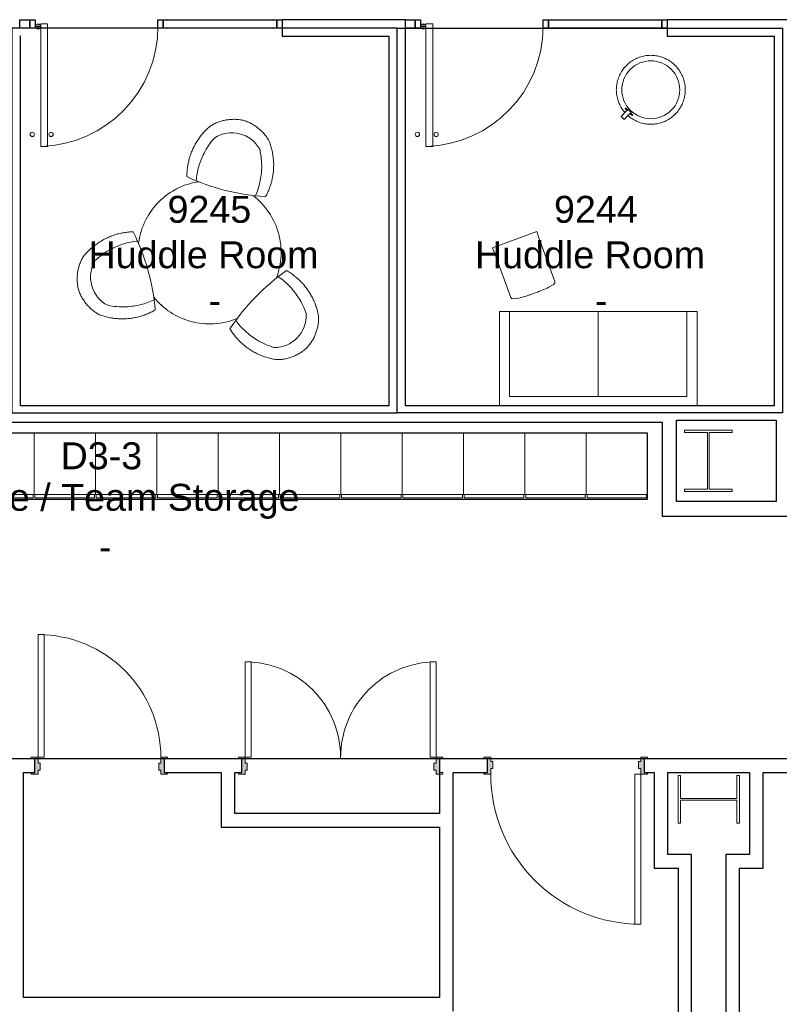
# Model space of a CAD drawing. Header units: inches. Extents: x -1 to 4727, y -3 to 1727.
# Tile 20 of 163: x 900 to 1123, y 1002 to 1291. Entities that reach past the tile are written whole.
import ezdxf

# ---------------------------------------------------------------- set-up
doc = ezdxf.new("R2010")
doc.units = ezdxf.units.IN
doc.header["$LTSCALE"] = 42
doc.header["$MEASUREMENT"] = 0
doc.layers.get('0').update_dxf_attribs({"linetype": 'CONTINUOUS'})
for name, color, linetype in [('I-DOOR', 9, 'CONTINUOUS'), ('I-FURN', 8, 'CONTINUOUS'), ('I-FURN-CHAR', 9, 'CONTINUOUS'), ('I-FURN-FILE', 9, 'CONTINUOUS'), ('I-GLAZ', 8, 'CONTINUOUS'), ('I-WALL', 8, 'CONTINUOUS'), ('Room Names & IDs', 7, 'CONTINUOUS'), ('S-COLS', 7, 'CONTINUOUS'), ('triLabelLayer', 7, 'CONTINUOUS'), ('triMeasuredGrossAreaLayer', 7, 'CONTINUOUS'), ('triSpaceLayer', 7, 'CONTINUOUS')]:
    doc.layers.add(name, color=color, linetype=linetype)
doc.styles.add('PDF Helvetica', font='Helvetica.ttf')
doc.styles.get("Standard").update_dxf_attribs({"font": 'romans.shx'})

# ---------------------------------------------------------------- blocks, each defined once
blk = doc.blocks.new('Door CW - Single - Offset Pivot Hinge - Single Swing - w Rails - Default - Interior CISCO-7565942-FURNITURE PLAN - FLOOR 09 - WEST')
at = {"lineweight": 9}
for p, q in [((14.38, 35.92), (16.37, 35.92)), ((14.38, 35.92), (14.38, 0)), ((16.37, 35.92), (16.37, 0)), ((16.44, 0.75), (17.94, 0.75)), ((17.19, 1.5), (17.19, 0)), ((14.38, 0), (16.37, 0))]:
    blk.add_line(p, q, dxfattribs=at)
for centre, radius in [((13.37, 32.42), 0.625), ((18.87, 32.42), 0.625), ((17.19, 0.75), 0.75)]:
    blk.add_circle(centre, radius, dxfattribs=at)
blk.add_arc((17.19, 0.75), 35.19, 91.7303, 180, dxfattribs=at)
blk = doc.blocks.new('CISCO Locker - Generic - CISCO 3-DOOR-2887385-FURNITURE PLAN - FLOOR 09 - WEST')
at = {"lineweight": 9}
for p, q in [((-9, 0), (9, 0)), ((-9, 0), (-9, -18)), ((9, -18), (9, 0)), ((9, -0.25), (10, -0.25)), ((10, -0.25), (10, -17.75)), ((9, -18), (-9, -18)), ((9, -17.75), (10, -17.75))]:
    blk.add_line(p, q, dxfattribs=at)
blk = doc.blocks.new('Table - With Chairs - Round - 42_-5265677-FURNITURE PLAN - FLOOR 09 - WEST')
at = {"lineweight": 9}
for centre, start, end in [((3.98, 81.81), 259.0923, 280.9077), ((-66.87, -40.9), 19.0923, 40.9077), ((74.82, -40.9), 139.0923, 160.9077)]:
    blk.add_arc(centre, 63.02, start, end, dxfattribs=at)
for centre, major_axis, start_param, end_param in [((3.87, 26.75), (-2.02, 8.94), 6.048809, 6.88279), ((4.08, 26.75), (2.02, 8.94), 5.68358, 6.517561), ((-19.24, -13.28), (8.75, 2.72), 2.541988, 3.375969), ((27.19, -13.28), (-8.75, 2.72), 2.907216, 3.741198), ((-19.14, -13.47), (6.73, 6.22), 2.907216, 3.741198), ((27.09, -13.47), (-6.73, 6.22), 2.541988, 3.375969)]:
    blk.add_ellipse(centre, major_axis=major_axis, ratio=0.999075, start_param=start_param, end_param=end_param, dxfattribs=at)
for points, knots in [([(3.98, 39.99), (3.55, 39.98), (2.72, 39.9), (1.7, 39.72), (0.9, 39.51), (0.3, 39.32), (-0.28, 39.11), (-0.85, 38.87), (-1.41, 38.61), (-1.95, 38.31), (-2.48, 38), (-3.17, 37.54), (-3.97, 36.92), (-4.57, 36.36), (-4.85, 36.07)], [0, 0, 0, 0, 0.125, 0.25, 0.3125, 0.375, 0.4375, 0.5, 0.5625, 0.625, 0.6875, 0.75, 0.875, 1, 1, 1, 1]), ([(12.81, 36.07), (12.52, 36.36), (11.92, 36.92), (11.12, 37.54), (10.44, 38), (9.91, 38.31), (9.36, 38.61), (8.8, 38.87), (8.23, 39.11), (7.65, 39.32), (7.05, 39.51), (6.25, 39.72), (5.24, 39.9), (4.4, 39.98), (3.98, 39.99)], [0, 0, 0, 0, 0.125, 0.25, 0.3125, 0.375, 0.4375, 0.5, 0.5625, 0.625, 0.6875, 0.75, 0.875, 1, 1, 1, 1]), ([(-4.85, 36.07), (-5.13, 35.68), (-5.66, 34.9), (-6.36, 33.68), (-6.87, 32.62), (-7.23, 31.75), (-7.48, 31.09), (-7.7, 30.42), (-7.89, 29.74), (-8.07, 29.05), (-8.21, 28.36), (-8.33, 27.66), (-8.43, 26.96), (-8.5, 26.25), (-8.54, 25.55), (-8.56, 24.84), (-8.55, 23.89), (-8.47, 22.71), (-8.27, 21.31), (-8.07, 20.38), (-7.95, 19.92)], [0, 0, 0, 0, 0.083333, 0.166667, 0.25, 0.291667, 0.333333, 0.375, 0.416667, 0.458333, 0.5, 0.541667, 0.583333, 0.625, 0.666667, 0.708333, 0.75, 0.833333, 0.916667, 1, 1, 1, 1]), ([(15.9, 19.92), (16.02, 20.38), (16.22, 21.31), (16.42, 22.71), (16.5, 23.89), (16.51, 24.84), (16.49, 25.55), (16.45, 26.25), (16.38, 26.96), (16.28, 27.66), (16.16, 28.36), (16.02, 29.05), (15.85, 29.74), (15.65, 30.42), (15.43, 31.09), (15.18, 31.75), (14.82, 32.62), (14.31, 33.68), (13.61, 34.9), (13.09, 35.68), (12.81, 36.07)], [0, 0, 0, 0, 0.083333, 0.166667, 0.25, 0.291667, 0.333333, 0.375, 0.416667, 0.458333, 0.5, 0.541667, 0.583333, 0.625, 0.666667, 0.708333, 0.75, 0.833333, 0.916667, 1, 1, 1, 1]), ([(-4.99, 19.42), (-5.22, 20.83), (-5.42, 23.67), (-4.82, 28.32), (-3.69, 31.37), (-2.84, 32.99)], [-1, -1, -1, -1, -0.7, -0.4, 0, 0, 0, 0]), ([(12.94, 19.42), (13.18, 20.83), (13.37, 23.67), (12.77, 28.32), (11.64, 31.37), (10.79, 32.99)], [-1, -1, -1, -1, -0.7, -0.4, 0, 0, 0, 0]), ([(-19.24, 0.37), (-19.7, 0.24), (-20.6, -0.05), (-21.91, -0.58), (-22.98, -1.1), (-23.8, -1.56), (-24.41, -1.93), (-25, -2.32), (-25.57, -2.74), (-26.13, -3.17), (-26.68, -3.62), (-27.2, -4.1), (-27.71, -4.59), (-28.2, -5.1), (-28.67, -5.63), (-29.12, -6.17), (-29.7, -6.92), (-30.36, -7.89), (-31.07, -9.11), (-31.48, -9.95), (-31.67, -10.39)], [0, 0, 0, 0, 0.083333, 0.166667, 0.25, 0.291667, 0.333333, 0.375, 0.416667, 0.458333, 0.5, 0.541667, 0.583333, 0.625, 0.666667, 0.708333, 0.75, 0.833333, 0.916667, 1, 1, 1, 1]), ([(39.62, -10.39), (39.43, -9.95), (39.02, -9.11), (38.31, -7.89), (37.65, -6.92), (37.07, -6.17), (36.62, -5.63), (36.15, -5.1), (35.66, -4.59), (35.15, -4.1), (34.63, -3.62), (34.09, -3.17), (33.53, -2.74), (32.95, -2.32), (32.36, -1.93), (31.76, -1.56), (30.93, -1.1), (29.87, -0.58), (28.56, -0.05), (27.65, 0.24), (27.19, 0.37)], [0, 0, 0, 0, 0.083333, 0.166667, 0.25, 0.291667, 0.333333, 0.375, 0.416667, 0.458333, 0.5, 0.541667, 0.583333, 0.625, 0.666667, 0.708333, 0.75, 0.833333, 0.916667, 1, 1, 1, 1]), ([(-17.33, -1.95), (-18.66, -2.45), (-21.22, -3.7), (-24.95, -6.54), (-27.03, -9.05), (-28, -10.59)], [-1, -1, -1, -1, -0.7, -0.4, 0, 0, 0, 0]), ([(25.28, -1.95), (26.62, -2.45), (29.17, -3.7), (32.91, -6.54), (34.98, -9.05), (35.95, -10.59)], [-1, -1, -1, -1, -0.7, -0.4, 0, 0, 0, 0]), ([(-31.67, -10.39), (-31.78, -10.78), (-31.97, -11.58), (-32.11, -12.59), (-32.16, -13.4), (-32.17, -14.02), (-32.15, -14.64), (-32.1, -15.25), (-32.02, -15.87), (-31.91, -16.48), (-31.78, -17.09), (-31.56, -17.89), (-31.21, -18.86), (-30.86, -19.62), (-30.66, -20)], [0, 0, 0, 0, 0.125, 0.25, 0.3125, 0.375, 0.4375, 0.5, 0.5625, 0.625, 0.6875, 0.75, 0.875, 1, 1, 1, 1]), ([(38.61, -20), (38.81, -19.62), (39.16, -18.86), (39.51, -17.89), (39.73, -17.09), (39.87, -16.48), (39.98, -15.87), (40.05, -15.25), (40.1, -14.64), (40.12, -14.02), (40.11, -13.4), (40.06, -12.59), (39.92, -11.58), (39.74, -10.78), (39.62, -10.39)], [0, 0, 0, 0, 0.125, 0.25, 0.3125, 0.375, 0.4375, 0.5, 0.5625, 0.625, 0.6875, 0.75, 0.875, 1, 1, 1, 1]), ([(-30.66, -20), (-30.43, -20.35), (-29.95, -21.04), (-29.28, -21.83), (-28.7, -22.42), (-28.24, -22.84), (-27.76, -23.24), (-27.27, -23.62), (-26.77, -23.97), (-26.24, -24.29), (-25.7, -24.59), (-24.97, -24.96), (-24.03, -25.34), (-23.24, -25.58), (-22.84, -25.68)], [0, 0, 0, 0, 0.125, 0.25, 0.3125, 0.375, 0.4375, 0.5, 0.5625, 0.625, 0.6875, 0.75, 0.875, 1, 1, 1, 1]), ([(-8.36, -17.48), (-9.46, -18.38), (-11.83, -19.97), (-16.15, -21.78), (-19.36, -22.33), (-21.18, -22.4)], [-1, -1, -1, -1, -0.7, -0.4, 0, 0, 0, 0]), ([(16.32, -17.48), (17.42, -18.38), (19.78, -19.97), (24.11, -21.78), (27.31, -22.33), (29.14, -22.4)], [-1, -1, -1, -1, -0.7, -0.4, 0, 0, 0, 0]), ([(30.79, -25.68), (31.19, -25.58), (31.98, -25.34), (32.92, -24.96), (33.65, -24.59), (34.19, -24.29), (34.72, -23.97), (35.23, -23.62), (35.72, -23.24), (36.19, -22.84), (36.65, -22.42), (37.23, -21.83), (37.9, -21.04), (38.39, -20.35), (38.61, -20)], [0, 0, 0, 0, 0.125, 0.25, 0.3125, 0.375, 0.4375, 0.5, 0.5625, 0.625, 0.6875, 0.75, 0.875, 1, 1, 1, 1]), ([(-22.84, -25.68), (-22.37, -25.73), (-21.43, -25.8), (-20.03, -25.79), (-18.85, -25.7), (-17.91, -25.58), (-17.22, -25.46), (-16.53, -25.32), (-15.84, -25.15), (-15.16, -24.95), (-14.49, -24.73), (-13.83, -24.49), (-13.17, -24.22), (-12.52, -23.93), (-11.89, -23.61), (-11.27, -23.28), (-10.45, -22.79), (-9.47, -22.13), (-8.36, -21.26), (-7.66, -20.62), (-7.31, -20.29)], [0, 0, 0, 0, 0.083333, 0.166667, 0.25, 0.291667, 0.333333, 0.375, 0.416667, 0.458333, 0.5, 0.541667, 0.583333, 0.625, 0.666667, 0.708333, 0.75, 0.833333, 0.916667, 1, 1, 1, 1]), ([(15.27, -20.29), (15.61, -20.62), (16.31, -21.26), (17.42, -22.13), (18.41, -22.79), (19.22, -23.28), (19.84, -23.61), (20.47, -23.93), (21.12, -24.22), (21.78, -24.49), (22.44, -24.73), (23.11, -24.95), (23.79, -25.15), (24.48, -25.32), (25.17, -25.46), (25.87, -25.58), (26.8, -25.7), (27.98, -25.79), (29.38, -25.8), (30.32, -25.73), (30.79, -25.68)], [0, 0, 0, 0, 0.083333, 0.166667, 0.25, 0.291667, 0.333333, 0.375, 0.416667, 0.458333, 0.5, 0.541667, 0.583333, 0.625, 0.666667, 0.708333, 0.75, 0.833333, 0.916667, 1, 1, 1, 1])]:
    blk.add_open_spline(points, degree=3, knots=knots, dxfattribs=at)
blk = doc.blocks.new('Table-Round - Default-5265678-FURNITURE PLAN - FLOOR 09 - WEST')
at = {"lineweight": 9, "flags": 128}
for points in [[(-8.16, 19.34), (-8.74, 19.1), (-9.5, 18.73), (-10.24, 18.34), (-10.96, 17.91), (-11.67, 17.46), (-12.36, 16.98), (-13.03, 16.47), (-13.68, 15.94), (-14.3, 15.38), (-14.91, 14.79), (-15.49, 14.18), (-16.04, 13.55), (-16.57, 12.9), (-17.07, 12.23), (-17.55, 11.54), (-17.99, 10.83), (-18.41, 10.1), (-18.8, 9.35), (-19.16, 8.59), (-19.49, 7.82), (-19.79, 7.03), (-20.05, 6.24), (-20.29, 5.43), (-20.49, 4.62), (-20.65, 3.79), (-20.79, 2.96), (-20.89, 2.13), (-20.96, 1.29), (-21, 0.45), (-21, 0)], [(21, 0), (20.98, 0.84), (20.93, 1.68), (20.85, 2.51), (20.73, 3.35), (20.58, 4.17), (20.4, 4.99), (20.18, 5.8), (19.93, 6.61), (19.65, 7.4), (19.34, 8.18), (19, 8.94), (18.63, 9.7), (18.22, 10.43), (17.79, 11.15), (17.33, 11.86), (16.84, 12.54), (16.33, 13.2), (15.79, 13.85), (15.22, 14.47), (14.63, 15.06), (14.02, 15.64), (13.38, 16.19), (12.72, 16.71), (12.04, 17.2), (11.35, 17.67), (10.63, 18.11), (9.9, 18.52), (9.15, 18.9), (8.39, 19.25), (8.16, 19.34)], [(-21, 0), (-20.98, -0.84), (-20.93, -1.68), (-20.85, -2.51), (-20.84, -2.6)], [(20.83, -2.6), (20.89, -2.13), (20.96, -1.29), (21, -0.45), (21, 0)], [(-12.67, -16.75), (-12.04, -17.2), (-11.35, -17.67), (-10.63, -18.11), (-9.9, -18.52), (-9.15, -18.9), (-8.39, -19.25), (-7.61, -19.57), (-6.82, -19.86), (-6.02, -20.12), (-5.21, -20.34), (-4.39, -20.54), (-3.57, -20.69), (-2.74, -20.82), (-1.9, -20.91), (-1.07, -20.97), (-0.23, -21), (0.61, -20.99), (1.45, -20.95), (2.29, -20.87), (3.12, -20.77), (3.95, -20.63), (4.77, -20.45), (5.59, -20.24), (6.39, -20), (7.19, -19.73), (7.97, -19.43), (8.74, -19.1), (9.5, -18.73), (10.24, -18.34), (10.96, -17.91), (11.67, -17.46), (12.36, -16.98), (12.67, -16.74)]]:
    blk.add_lwpolyline(points, dxfattribs=at)
at = {"lineweight": 9}
for start, end in [(61.0716, 62.1429), (130.7143, 131.9451), (48.0549, 49.2857), (152.1429, 152.977), (147.8571, 148.9074), (31.0926, 32.1429), (27.023, 27.8571), (160.4249, 160.7143), (19.2857, 19.5751), (241.0716, 242.1429), (250.7143, 250.8799), (259.2857, 259.4195)]:
    blk.add_arc((0, 0), 21, start, end, dxfattribs=at)
blk = doc.blocks.new('Stool - Pouf - Hightower - Kona - Round - light blue neon-1493817-FURNITURE PLAN - FLOOR 09 - WEST')
at = {"lineweight": 9}
for p, q in [((9.11, 0.75), (9.06, 0.75)), ((8.8, -0.13), (8.8, -1.38)), ((8.8, -0.13), (9.97, -0.13)), ((9.97, -1.38), (8.8, -1.38)), ((9.06, -2.25), (9.11, -2.25)), ((9.97, -0.13), (11.65, -0.13)), ((11.65, -1.38), (9.97, -1.38)), ((11.65, -1.38), (11.65, -0.13))]:
    blk.add_line(p, q, dxfattribs=at)
at = {"lineweight": 9, "flags": 128}
for points in [[(10.09, -0.13), (10.08, 0.06), (10.04, 0.46), (9.99, 0.86), (9.91, 1.26), (9.83, 1.65), (9.72, 2.04), (9.6, 2.43), (9.47, 2.81), (9.32, 3.19), (9.15, 3.56), (8.97, 3.92), (8.78, 4.27), (8.57, 4.62), (8.35, 4.96), (8.11, 5.29), (7.87, 5.61), (7.61, 5.92), (7.33, 6.22), (7.05, 6.5), (6.75, 6.78), (6.45, 7.04), (6.13, 7.3), (5.8, 7.53), (5.47, 7.76), (5.12, 7.97), (4.77, 8.17), (4.41, 8.35), (4.04, 8.52), (3.67, 8.68), (3.29, 8.82), (2.9, 8.94), (2.51, 9.05), (2.12, 9.14), (1.72, 9.22), (1.32, 9.28), (0.92, 9.32), (0.51, 9.35), (0.11, 9.36), (-0.3, 9.36), (-0.7, 9.34), (-1.1, 9.3), (-1.5, 9.25), (-1.9, 9.18), (-2.3, 9.1), (-2.69, 9), (-3.08, 8.88), (-3.46, 8.75), (-3.84, 8.61), (-4.21, 8.45), (-4.57, 8.27), (-4.93, 8.08), (-5.28, 7.88), (-5.62, 7.66), (-5.95, 7.43), (-6.28, 7.18), (-6.59, 6.92), (-6.89, 6.65), (-7.18, 6.37), (-7.46, 6.08), (-7.73, 5.78), (-7.98, 5.46), (-8.22, 5.14), (-8.45, 4.8), (-8.67, 4.46), (-8.87, 4.11), (-9.06, 3.75), (-9.23, 3.39), (-9.39, 3.01), (-9.53, 2.64), (-9.66, 2.25), (-9.77, 1.86), (-9.87, 1.47), (-9.95, 1.07), (-10.01, 0.68), (-10.06, 0.27), (-10.1, -0.13), (-10.11, -0.53), (-10.12, -0.75)], [(8.91, -0.12), (8.93, 0.1), (8.95, 0.37), (8.98, 0.58), (9.02, 0.7), (9.06, 0.75)], [(-10.12, -0.75), (-10.11, -1.16), (-10.08, -1.56), (-10.04, -1.96), (-9.99, -2.36), (-9.91, -2.76), (-9.83, -3.16), (-9.72, -3.55), (-9.6, -3.93), (-9.47, -4.32), (-9.32, -4.69), (-9.15, -5.06), (-8.97, -5.42), (-8.78, -5.78), (-8.57, -6.13), (-8.35, -6.46), (-8.11, -6.79), (-7.87, -7.11), (-7.61, -7.42), (-7.33, -7.72), (-7.05, -8.01), (-6.75, -8.29), (-6.45, -8.55), (-6.13, -8.8), (-5.8, -9.04), (-5.47, -9.26), (-5.12, -9.48), (-4.77, -9.67), (-4.41, -9.86), (-4.04, -10.03), (-3.67, -10.18), (-3.29, -10.32), (-2.9, -10.44), (-2.51, -10.55), (-2.12, -10.64), (-1.72, -10.72), (-1.32, -10.78), (-0.92, -10.83), (-0.51, -10.86), (-0.11, -10.87), (0.3, -10.86), (0.7, -10.84), (1.1, -10.81), (1.5, -10.76), (1.9, -10.69), (2.3, -10.6), (2.69, -10.5), (3.08, -10.39), (3.46, -10.26), (3.84, -10.11), (4.21, -9.95), (4.57, -9.78), (4.93, -9.59), (5.28, -9.38), (5.62, -9.16), (5.95, -8.93), (6.28, -8.69), (6.59, -8.43), (6.89, -8.16), (7.18, -7.88), (7.46, -7.59), (7.73, -7.28), (7.98, -6.97), (8.22, -6.64), (8.45, -6.31), (8.67, -5.97), (8.87, -5.62), (9.06, -5.26), (9.23, -4.89), (9.39, -4.52), (9.53, -4.14), (9.66, -3.76), (9.77, -3.37), (9.87, -2.98), (9.95, -2.58), (10.01, -2.18), (10.06, -1.78), (10.1, -1.38)], [(9.06, -2.25), (9.02, -2.21), (8.98, -2.08), (8.95, -1.88), (8.93, -1.6), (8.91, -1.38)]]:
    blk.add_lwpolyline(points, dxfattribs=at)
at = {"lineweight": 9}
for start, end in [(360, 180), (360, 180), (180, 0), (180, 360)]:
    blk.add_arc((0, -0.75), 8.5, start, end, dxfattribs=at)
for start_param, end_param in [(0, 1.137655), (5.14553, 6.283185), (2.003938, 3.141593), (3.141593, 4.279248)]:
    blk.add_ellipse((9.11, -0.75), major_axis=(0, 1.5), ratio=0.108931, start_param=start_param, end_param=end_param, dxfattribs=at)
blk = doc.blocks.new('Andreu World_Arc Table - ME-5486 21_-3780968-FURNITURE PLAN - FLOOR 09 - WEST')
at = {"lineweight": 9}
for p, q in [((-8.37, 6.89), (-8.37, -6.89)), ((-8.37, 6.89), (-6.79, 6.89)), ((-6.79, 6.89), (7.19, 6.89)), ((-6.79, -6.89), (-8.37, -6.89)), ((7.19, -6.89), (-6.79, -6.89))]:
    blk.add_line(p, q, dxfattribs=at)
for points, knots in [([(8.37, 0), (8.37, 1.91), (8.31, 4.3), (7.85, 6.89), (7.19, 6.89)], [0, 0, 0, 0, 0.1925106, 0.3504491, 0.3504491, 0.3504491, 0.3504491]), ([(7.19, -6.89), (7.85, -6.89), (8.31, -4.3), (8.37, -1.91), (8.37, 0)], [0, 0, 0, 0, 0.1579385, 0.3504491, 0.3504491, 0.3504491, 0.3504491])]:
    blk.add_open_spline(points, degree=3, knots=knots, dxfattribs=at)
for points in [[(8.12, 5.11), (8.11, 5.13), (8.11, 5.15), (8.11, 5.16)], [(8.36, 1.22), (8.36, 1.3), (8.36, 1.38), (8.36, 1.46)], [(8.36, -1.45), (8.36, -1.38), (8.36, -1.3), (8.36, -1.22)], [(8.11, -5.16), (8.11, -5.15), (8.11, -5.13), (8.12, -5.11)]]:
    blk.add_open_spline(points, degree=3, dxfattribs=at)
blk = doc.blocks.new('Couch - Generic Sylex - Use Type Catalog-V321-FURNITURE PLAN - FLOOR 09 - WEST')
at = {"lineweight": 9}
for p, q in [((28, 14), (0.34, 14)), ((28, -44), (28, 14)), ((28, 14), (28, 11)), ((3, -41), (3, 11)), ((3, 11), (28, 11)), ((3, -15), (28, -15)), ((28, -41), (3, -41)), ((28, -41), (28, -44)), ((0.34, -44), (28, -44))]:
    blk.add_line(p, q, dxfattribs=at)
blk = doc.blocks.new('W-Wide Flange-Column - W14X120-2731369-FURNITURE PLAN - FLOOR 09 - WEST')
at = {"lineweight": 18}
for p, q in [((7, 9), (-7, 9)), ((-7, 9), (-7, 8.29)), ((7, 8.29), (7, 9)), ((-7, 8.29), (-0.22, 8.29)), ((-0.22, 8.29), (-0.22, -8.29)), ((0.22, -8.29), (0.22, 8.29)), ((0.22, 8.29), (7, 8.29)), ((-0.22, -8.29), (-7, -8.29)), ((-7, -8.29), (-7, -9)), ((7, -8.29), (0.22, -8.29)), ((7, -9), (7, -8.29)), ((-7, -9), (7, -9))]:
    blk.add_line(p, q, dxfattribs=at)
blk = doc.blocks.new('columns')
at = {"layer": 'S-COLS'}
blk.add_blockref('W-Wide Flange-Column - W14X120-2731369-FURNITURE PLAN - FLOOR 09 - WEST', (1569.51, 742), dxfattribs=at)
at = {"layer": 'S-COLS', "rotation": 270.0000000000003}
blk.add_blockref('W-Wide Flange-Column - W14X120-2731369-FURNITURE PLAN - FLOOR 09 - WEST', (1569.63, 642.64), dxfattribs=at)

msp = doc.modelspace()

# ---------------------------------------------------------------- hatches: boundary and pattern name
at = {"layer": 'I-DOOR'}
h = msp.add_hatch(color=256, dxfattribs=at)
h.paths.add_polyline_path([(903.58, 1070), (905.25, 1070), (905.25, 1071.25), (905.88, 1071.25), (905.88, 1073.25), (905.25, 1073.25), (905.25, 1075), (903.25, 1075), (903.25, 1074.5), (904.25, 1074.5), (904.25, 1070.5), (903.25, 1070.5), (903.25, 1070)], flags=0)
h.paths.add_polyline_path([(943.25, 1070), (943.25, 1070.5), (942.25, 1070.5), (942.25, 1074.5), (943.25, 1074.5), (943.25, 1075), (941.25, 1075), (941.25, 1073.25), (940.62, 1073.25), (940.62, 1071.25), (941.25, 1071.25), (941.25, 1070), (942.92, 1070)], flags=0)
h = msp.add_hatch(color=256, dxfattribs=at)
h.paths.add_polyline_path([(1023, 1070), (1023, 1074.5), (1024, 1074.5), (1024, 1075), (1022, 1075), (1022, 1073.25), (1021.38, 1073.25), (1021.38, 1071.25), (1022, 1071.25), (1022, 1070)], flags=0)
h.paths.add_polyline_path([(964.33, 1070), (966, 1070), (966, 1071.25), (966.63, 1071.25), (966.63, 1073.25), (966, 1073.25), (966, 1075), (964, 1075), (964, 1074.5), (965, 1074.5), (965, 1070.5), (964, 1070.5), (964, 1070)], flags=0)
h = msp.add_hatch(color=256, dxfattribs=at)
h.paths.add_polyline_path([(1084.06, 1070), (1084.06, 1070.5), (1083.06, 1070.5), (1083.06, 1074.5), (1084.06, 1074.5), (1084.06, 1075), (1082.06, 1075), (1082.06, 1073.75), (1081.44, 1073.75), (1081.44, 1071.75), (1082.06, 1071.75), (1082.06, 1070), (1083.46, 1070)], flags=0)
h.paths.add_polyline_path([(1038.06, 1070), (1038.06, 1071.75), (1038.69, 1071.75), (1038.69, 1073.75), (1038.06, 1073.75), (1038.06, 1075), (1036.06, 1075), (1036.06, 1074.5), (1037.06, 1074.5), (1037.06, 1070.5), (1036.06, 1070.5), (1036.06, 1070), (1037.06, 1070)], flags=0)

# ---------------------------------------------------------------- linework, layer by layer
at = {"layer": 'I-DOOR', "lineweight": 18}
for p, q in [((905.25, 1111), (907, 1111)), ((905.25, 1075), (905.25, 1111)), ((907, 1075), (907, 1111)), ((966, 1103), (967.75, 1103)), ((966, 1075), (966, 1103)), ((967.75, 1075), (967.75, 1103)), ((1020.25, 1075), (1020.25, 1103)), ((1022, 1103), (1020.25, 1103)), ((1022, 1075), (1022, 1103)), ((905.25, 1075), (903.25, 1075)), ((903.25, 1075), (903.25, 1074.5)), ((905.25, 1075), (907, 1075)), ((905.25, 1073.25), (905.25, 1075)), ((943.25, 1075), (941.25, 1075)), ((941.25, 1075), (941.25, 1073.25)), ((943.25, 1074.5), (943.25, 1075)), ((966, 1075), (964, 1075)), ((964, 1075), (964, 1074.5)), ((966, 1075), (967.75, 1075)), ((966, 1073.25), (966, 1075)), ((1022, 1075), (1020.25, 1075)), ((1024, 1075), (1022, 1075)), ((1022, 1075), (1022, 1073.25)), ((1024, 1074.5), (1024, 1075)), ((1036.06, 1075), (1036.06, 1074.5)), ((1038.06, 1075), (1036.06, 1075)), ((1038.06, 1073.75), (1038.06, 1075)), ((1084.06, 1075), (1082.06, 1075)), ((1082.06, 1075), (1082.06, 1073.75)), ((1084.06, 1074.5), (1084.06, 1075)), ((903.25, 1074.5), (904.25, 1074.5)), ((904.25, 1074.5), (904.25, 1070.5)), ((905.88, 1073.25), (905.25, 1073.25)), ((905.88, 1071.25), (905.88, 1073.25)), ((941.25, 1073.25), (940.62, 1073.25)), ((940.62, 1073.25), (940.62, 1071.25)), ((942.25, 1070.5), (942.25, 1074.5)), ((942.25, 1074.5), (943.25, 1074.5)), ((964, 1074.5), (965, 1074.5)), ((965, 1074.5), (965, 1070.5)), ((966.63, 1073.25), (966, 1073.25)), ((966.63, 1071.25), (966.63, 1073.25)), ((1022, 1073.25), (1021.38, 1073.25)), ((1021.38, 1073.25), (1021.38, 1071.25)), ((1023, 1070.5), (1023, 1074.5)), ((1023, 1074.5), (1024, 1074.5)), ((1036.06, 1074.5), (1037.06, 1074.5)), ((1037.06, 1074.5), (1037.06, 1070.5)), ((1038.69, 1073.75), (1038.06, 1073.75)), ((1038.69, 1071.75), (1038.69, 1073.75)), ((1082.06, 1073.75), (1081.44, 1073.75)), ((1081.44, 1073.75), (1081.44, 1071.75)), ((1083.06, 1070.5), (1083.06, 1074.5)), ((1083.06, 1074.5), (1084.06, 1074.5)), ((904.25, 1070.5), (903.25, 1070.5)), ((903.25, 1070.5), (903.25, 1070)), ((903.25, 1070), (905.25, 1070)), ((905.25, 1070), (905.25, 1071.25)), ((905.25, 1071.25), (905.88, 1071.25)), ((940.62, 1071.25), (941.25, 1071.25)), ((941.25, 1071.25), (941.25, 1070)), ((941.25, 1070), (943.25, 1070)), ((943.25, 1070.5), (942.25, 1070.5)), ((943.25, 1070), (943.25, 1070.5)), ((965, 1070.5), (964, 1070.5)), ((964, 1070.5), (964, 1070)), ((964, 1070), (966, 1070)), ((966, 1070), (966, 1071.25)), ((966, 1071.25), (966.63, 1071.25)), ((1021.38, 1071.25), (1022, 1071.25)), ((1022, 1071.25), (1022, 1070)), ((1022, 1070), (1024, 1070)), ((1024, 1070.5), (1023, 1070.5)), ((1024, 1070), (1024, 1070.5)), ((1037.06, 1070.5), (1036.06, 1070.5)), ((1036.06, 1070.5), (1036.06, 1070)), ((1036.06, 1070), (1038.06, 1070)), ((1038.06, 1070), (1038.06, 1071.75)), ((1038.06, 1071.75), (1038.69, 1071.75)), ((1080.31, 1070), (1080.31, 1026)), ((1082.06, 1070), (1080.31, 1070)), ((1081.44, 1071.75), (1082.06, 1071.75)), ((1082.06, 1071.75), (1082.06, 1070)), ((1082.06, 1070), (1082.06, 1026)), ((1082.06, 1070), (1084.06, 1070)), ((1084.06, 1070.5), (1083.06, 1070.5)), ((1084.06, 1070), (1084.06, 1070.5)), ((1082.06, 1026), (1080.31, 1026))]:
    msp.add_line(p, q, dxfattribs=at)
at = {"layer": 'I-DOOR'}
for points in [[(902.84, 1291.47), (904.41, 1291.47), (904.41, 1288.97), (902.84, 1288.97)], [(1015.84, 1291.47), (1017.41, 1291.47), (1017.41, 1288.97), (1015.84, 1288.97)]]:
    msp.add_lwpolyline(points, close=True, dxfattribs=at)
at = {"layer": 'I-DOOR', "lineweight": 18}
for centre, radius, start, end in [((905.25, 1075), 36, 359.7947, 90), ((966, 1075), 28, 359.736, 90), ((1022, 1075), 28, 90, 180.264), ((1082.06, 1070), 44, 179.832, 270)]:
    msp.add_arc(centre, radius, start, end, dxfattribs=at)
at = {"layer": 'I-GLAZ'}
for points in [[(940.41, 1291.47), (941.97, 1291.47), (941.97, 1288.97), (940.41, 1288.97)], [(941.97, 1291.47), (975.28, 1291.47), (975.28, 1288.97), (941.97, 1288.97)], [(975.28, 1291.47), (976.84, 1291.47), (976.84, 1288.97), (975.28, 1288.97)], [(1053.41, 1291.47), (1054.97, 1291.47), (1054.97, 1288.97), (1053.41, 1288.97)], [(1054.97, 1291.47), (1088.28, 1291.47), (1088.28, 1288.97), (1054.97, 1288.97)], [(1088.28, 1291.47), (1089.84, 1291.47), (1089.84, 1288.97), (1088.28, 1288.97)]]:
    msp.add_lwpolyline(points, close=True, dxfattribs=at)
at = {"layer": 'I-WALL'}
for p, q in [((1013.06, 1291.47), (976.84, 1291.47)), ((976.84, 1291.47), (976.84, 1286.59)), ((1013.06, 1178.19), (1013.06, 1291.47)), ((1153.06, 1291.47), (1089.84, 1291.47)), ((1089.84, 1291.47), (1089.84, 1286.59)), ((900.06, 1286.59), (899.84, 1286.59)), ((900.06, 1178.19), (900.06, 1286.59)), ((976.84, 1286.59), (1008.19, 1286.59)), ((1008.19, 1286.59), (1008.19, 1178.19)), ((1089.84, 1286.59), (1121.19, 1286.59)), ((1121.19, 1286.59), (1121.19, 1178.19)), ((1008.19, 1178.19), (900.06, 1178.19)), ((1077.06, 1178.19), (1013.06, 1178.19)), ((1121.19, 1178.19), (1077.06, 1178.19)), ((718, 1173.32), (1077.06, 1173.32)), ((1077.06, 1173.32), (1088.31, 1173.32)), ((1088.31, 1173.32), (1088.31, 1145.81)), ((1092.56, 1150.06), (1092.56, 1173.94)), ((1092.56, 1173.94), (1121.81, 1173.94)), ((1121.81, 1173.94), (1121.81, 1150.06)), ((1121.81, 1150.06), (1092.56, 1150.06)), ((1088.31, 1145.81), (1153.06, 1145.81)), ((904.25, 1074.5), (897, 1074.5)), ((904.25, 1070.5), (904.25, 1074.5)), ((965, 1074.5), (942.25, 1074.5)), ((942.25, 1074.5), (942.25, 1070.5)), ((965, 1070.5), (965, 1074.5)), ((1037.06, 1074.5), (1023, 1074.5)), ((1023, 1074.5), (1023, 1070.5)), ((1037.06, 1070.5), (1037.06, 1074.5)), ((1212.25, 1074.5), (1083.06, 1074.5)), ((1083.06, 1074.5), (1083.06, 1070.5)), ((901, 1070.5), (904.25, 1070.5)), ((901, 1004.5), (901, 1070.5)), ((942.25, 1070.5), (959, 1070.5)), ((959, 1070.5), (959, 1054.5)), ((963, 1070.5), (965, 1070.5)), ((963, 1058.5), (963, 1070.5)), ((1023, 1070.5), (1023, 1058.5)), ((1027, 1070.5), (1037.06, 1070.5)), ((1027, 1000.5), (1027, 1070.5)), ((1083.06, 1070.5), (1086, 1070.5)), ((1086, 1070.5), (1086, 1042.5)), ((1090, 1070.5), (1114, 1070.5)), ((1090, 1046.5), (1090, 1070.5)), ((1114, 1070.5), (1114, 1046.5)), ((1118, 1042.5), (1118, 1070.5)), ((1118, 1070.5), (1205.25, 1070.5)), ((1023, 1058.5), (963, 1058.5)), ((959, 1054.5), (1023, 1054.5)), ((1023, 1054.5), (1023, 1004.5)), ((1097, 1046.5), (1090, 1046.5)), ((1097, 677.5), (1097, 1046.5)), ((1114, 1046.5), (1107, 1046.5)), ((1107, 1046.5), (1107, 677.5)), ((1086, 1042.5), (1093, 1042.5)), ((1093, 1042.5), (1093, 681.5)), ((1111, 1042.5), (1118, 1042.5)), ((1111, 971), (1111, 1042.5)), ((1023, 1004.5), (901, 1004.5))]:
    msp.add_line(p, q, dxfattribs=at)
for points in [[(899.84, 1291.47), (902.84, 1291.47), (902.84, 1288.97), (899.84, 1288.97)], [(1013.06, 1291.47), (1015.84, 1291.47), (1015.84, 1288.97), (1013.06, 1288.97)]]:
    msp.add_lwpolyline(points, close=True, dxfattribs=at)
at = {"layer": 'triMeasuredGrossAreaLayer'}
msp.add_lwpolyline([(1356, 649.5), (1209.25, 649.5), (1209.25, 1074.5), (1023, 1074.5), (892.75, 1074.5), (892, 1004.5), (892, 649.5), (971, 649.5), (1031, 649.5), (1209.25, 649.5), (1356, 649.5)], dxfattribs=at)
at = {"layer": 'triSpaceLayer'}
for points in [[(1010.57, 1288.98), (897.57, 1288.98), (897.57, 1176.07), (1010.57, 1176.07)], [(1123.62, 1176.07), (1010.57, 1176.07), (1010.57, 1288.98), (1123.62, 1288.98)], [(1084.05, 1170.13), (760.01, 1170.13), (760.01, 1150.72), (1084.05, 1150.72)]]:
    msp.add_lwpolyline(points, close=True, dxfattribs=at)

# ---------------------------------------------------------------- block references
at = {"layer": 'I-DOOR', "rotation": 180}
for p in [(922.41, 1290.22), (1035.41, 1290.22)]:
    msp.add_blockref('Door CW - Single - Offset Pivot Hinge - Single Swing - w Rails - Default - Interior CISCO-7565942-FURNITURE PLAN - FLOOR 09 - WEST', p, dxfattribs=at)
at = {"layer": 'I-FURN'}
for name, p, rotation in [('Stool - Pouf - Hightower - Kona - Round - light blue neon-1493817-FURNITURE PLAN - FLOOR 09 - WEST', (1085.55, 1270.36), 225.000000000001), ('Table-Round - Default-5265678-FURNITURE PLAN - FLOOR 09 - WEST', (955.55, 1223.17), 345.7800259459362), ('Andreu World_Arc Table - ME-5486 21_-3780968-FURNITURE PLAN - FLOOR 09 - WEST', (1047.94, 1219.05), 290.0000000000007), ('Couch - Generic Sylex - Use Type Catalog-V321-FURNITURE PLAN - FLOOR 09 - WEST', (1054.6, 1177.85), 89.99999999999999)]:
    msp.add_blockref(name, p, dxfattribs=dict(at, rotation=rotation))
at = {"layer": 'I-FURN-CHAR', "rotation": 345.7800259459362}
msp.add_blockref('Table - With Chairs - Round - 42_-5265677-FURNITURE PLAN - FLOOR 09 - WEST', (951.7, 1224.15), dxfattribs=at)
at = {"layer": 'I-FURN-FILE', "rotation": 269.9999999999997}
for p in [(904.05, 1161.13), (922.05, 1161.13), (940.05, 1161.13), (958.05, 1161.13), (976.05, 1161.13), (994.05, 1161.13), (1012.05, 1161.13), (1030.05, 1161.13), (1048.05, 1161.13), (1066.05, 1161.13), (1084.05, 1161.13)]:
    msp.add_blockref('CISCO Locker - Generic - CISCO 3-DOOR-2887385-FURNITURE PLAN - FLOOR 09 - WEST', p, dxfattribs=at)
at = {"layer": 'S-COLS'}
msp.add_blockref('columns', (-467.63, 420), dxfattribs=at)

# ---------------------------------------------------------------- texts
at = {"layer": 'Room Names & IDs', "attachment_point": 4, "style": 'PDF Helvetica'}
for s, insert, char_height in [('9245', (943.22, 1235.76), 7.902), ('9244', (1056.62, 1235.76), 7.902), ('Huddle Room', (920.04, 1222.43), 7.9024), ('Huddle Room', (1033.43, 1222.43), 7.9024), ('-', (955.24, 1209.1), 7.9), ('-', (1068.63, 1209.1), 7.9), ('D3-3', (911.85, 1163.43), 7.902), ('Employee / Team Storage', (853.72, 1150.1), 7.9024), ('-', (923.09, 1136.77), 7.9)]:
    msp.add_mtext(s, dxfattribs=dict(at, insert=insert, char_height=char_height))
at = {"layer": 'triLabelLayer', "color": 7, "char_height": 10, "attachment_point": 5}
for insert in [(954.07, 1232.52), (1067.1, 1232.52), (922.03, 1160.42)]:
    msp.add_mtext('{\\fSansSerif;\\H0.01;}', dxfattribs=dict(at, insert=insert))

doc.saveas('drawing.dxf')
